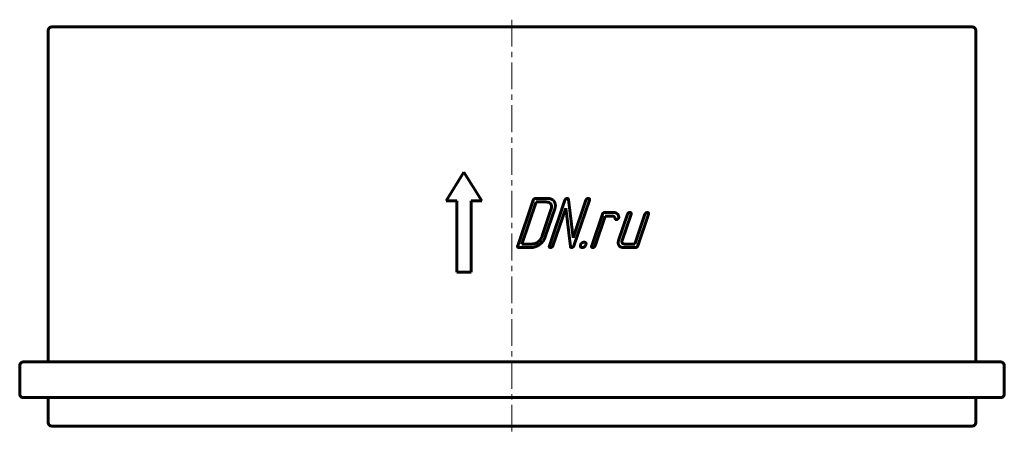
# Model space of a CAD drawing. Header units: millimetres. Extents: x -32 to 244, y 126 to 242.
import ezdxf

# ---------------------------------------------------------------- set-up
doc = ezdxf.new("R2010")
doc.units = ezdxf.units.MM
doc.linetypes.add('K5LT_AXLED', pattern=[12, 7.5, -1.5, 1.5, -1.5])
doc.linetypes.add('K5LT_BASIC', pattern=[0])
doc.layers.add('Системный слой (1)', color=7, linetype='Continuous', true_color=0x6c6c6c)

msp = doc.modelspace()

# ---------------------------------------------------------------- linework, layer by layer
at = {"layer": 'Системный слой (1)', "color": 30, "linetype": 'K5LT_AXLED', "lineweight": 18, "true_color": 0xff8000}
msp.add_line((106.37, 241.87), (106.37, 125.87), dxfattribs=at)
at = {"layer": 'Системный слой (1)', "color": 150, "linetype": 'K5LT_BASIC', "lineweight": 60, "true_color": 0x0080ff}
for p, q in [((-23.63, 145.87), (-23.63, 238.87)), ((-22.63, 239.87), (235.37, 239.87)), ((236.37, 145.87), (236.37, 238.87)), ((87.89, 191.07), (92.89, 199.07)), ((92.89, 199.07), (97.89, 191.07)), ((87.89, 191.07), (90.89, 191.07)), ((90.89, 171.07), (90.89, 191.07)), ((94.89, 191.07), (97.89, 191.07)), ((94.89, 171.07), (94.89, 191.07)), ((107.97, 178.47), (112.31, 191.24)), ((109.12, 178.96), (113.13, 190.74)), ((112.97, 191.73), (116.4, 191.73)), ((113.13, 190.74), (116.07, 190.74)), ((116.86, 178.47), (121.2, 191.24)), ((122.21, 191.44), (123.51, 180.7)), ((123.51, 180.7), (127.09, 191.24)), ((123.74, 178.47), (128.08, 191.24)), ((114.7, 180.93), (117.37, 188.78)), ((115.68, 180.93), (118.35, 188.78)), ((117.85, 178.47), (121.43, 189.01)), ((121.43, 189.01), (122.73, 178.26)), ((132.37, 187.8), (134.83, 187.8)), ((128.71, 178.47), (131.71, 187.3)), ((129.69, 178.47), (132.53, 186.81)), ((132.53, 186.81), (134.49, 186.81)), ((136.25, 179.94), (138.75, 187.3)), ((137.24, 179.95), (139.74, 187.3)), ((140.82, 178.96), (143.65, 187.3)), ((141.64, 178.47), (144.64, 187.3)), ((108.29, 177.98), (111.73, 177.98)), ((109.12, 178.96), (112.06, 178.96)), ((137.55, 177.98), (140.98, 177.98)), ((137.88, 178.96), (140.82, 178.96)), ((90.89, 171.07), (94.89, 171.07)), ((-31.63, 136.87), (-31.63, 144.87)), ((-30.63, 145.87), (243.37, 145.87)), ((244.37, 136.87), (244.37, 144.87)), ((-30.63, 135.87), (243.37, 135.87)), ((-23.63, 128.87), (-23.63, 135.87)), ((236.37, 128.87), (236.37, 135.87)), ((-22.63, 127.87), (235.37, 127.87))]:
    msp.add_line(p, q, dxfattribs=at)
for centre, start, end in [((-22.63, 238.87), 90, 180), ((235.37, 238.87), 0, 90), ((-30.63, 144.87), 90, 180), ((243.37, 144.87), 0, 90), ((-30.63, 136.87), 180, 270), ((243.37, 136.87), 270, 0), ((-22.63, 128.87), 180, 270), ((235.37, 128.87), 270, 0)]:
    msp.add_arc(centre, 1, start, end, dxfattribs=at)
for points in [[(112.97, 191.73), (112.48, 191.73), (112.31, 191.24)], [(117.26, 190.17), (116.88, 190.74), (116.07, 190.74)], [(118.2, 190.87), (117.63, 191.73), (116.4, 191.73)], [(118.35, 188.78), (118.77, 190.01), (118.2, 190.87)], [(121.85, 191.73), (121.37, 191.73), (121.2, 191.24)], [(122.21, 191.44), (122.17, 191.73), (121.85, 191.73)], [(127.75, 191.73), (127.26, 191.73), (127.09, 191.24)], [(128.08, 191.24), (128.25, 191.73), (127.75, 191.73)], [(117.37, 188.78), (117.65, 189.59), (117.26, 190.17)], [(132.37, 187.8), (131.88, 187.8), (131.71, 187.3)], [(135.88, 187.42), (135.46, 187.8), (134.83, 187.8)], [(139.41, 187.8), (138.92, 187.8), (138.75, 187.3)], [(139.74, 187.3), (139.91, 187.8), (139.41, 187.8)], [(144.31, 187.8), (143.82, 187.8), (143.65, 187.3)], [(144.64, 187.3), (144.81, 187.8), (144.31, 187.8)], [(134.49, 186.81), (135.07, 186.81), (135.2, 186.3)], [(135.2, 186.3), (135.32, 185.79), (135.58, 185.79)], [(135.58, 185.79), (136.09, 185.79), (136.25, 186.26)], [(136.28, 186.44), (136.3, 187.04), (135.88, 187.42)], [(136.25, 186.26), (136.28, 186.35), (136.28, 186.44)], [(112.06, 178.96), (112.88, 178.96), (113.65, 179.54)], [(113.65, 179.54), (114.42, 180.11), (114.7, 180.93)], [(114.11, 178.84), (115.27, 179.7), (115.68, 180.93)], [(126.57, 179.45), (125.84, 179.45), (125.59, 178.72)], [(127.06, 178.72), (127.31, 179.45), (126.57, 179.45)], [(136.25, 179.94), (135.98, 179.13), (136.35, 178.55)], [(137.29, 179.25), (137.1, 179.54), (137.24, 179.95)], [(107.97, 178.47), (107.8, 177.98), (108.29, 177.98)], [(111.73, 177.98), (112.96, 177.98), (114.11, 178.84)], [(116.86, 178.47), (116.69, 177.98), (117.19, 177.98)], [(117.19, 177.98), (117.68, 177.98), (117.85, 178.47)], [(122.73, 178.26), (122.77, 177.98), (123.08, 177.98)], [(123.08, 177.98), (123.57, 177.98), (123.74, 178.47)], [(125.59, 178.72), (125.34, 177.98), (126.07, 177.98)], [(126.07, 177.98), (126.81, 177.98), (127.06, 178.72)], [(128.71, 178.47), (128.54, 177.98), (129.03, 177.98)], [(129.03, 177.98), (129.53, 177.98), (129.69, 178.47)], [(136.35, 178.55), (136.73, 177.98), (137.55, 177.98)], [(137.88, 178.96), (137.48, 178.96), (137.29, 179.25)], [(140.98, 177.98), (141.47, 177.98), (141.64, 178.47)]]:
    msp.add_open_spline(points, degree=2, dxfattribs=at)

doc.saveas('drawing.dxf')
